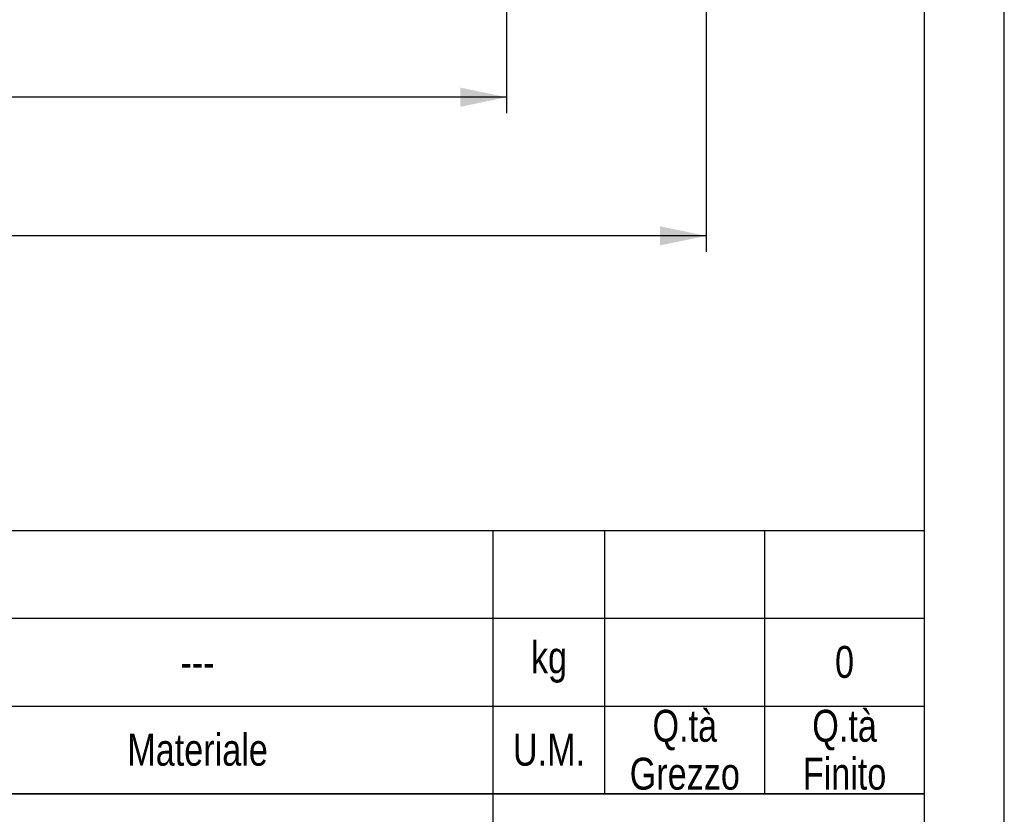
# Model space of a CAD drawing. Header units: millimetres. Extents: x 0 to 841, y 0 to 594.
# Tile 8 of 11: x 717 to 840, y 103 to 203. Entities that reach past the tile are written whole.
import ezdxf

# ---------------------------------------------------------------- set-up
doc = ezdxf.new("R2010")
doc.units = ezdxf.units.MM
doc.header["$LTSCALE"] = 46.2
doc.layers.get('0').update_dxf_attribs({"linetype": 'CONTINUOUS'})
doc.layers.add('DETTAGLI', color=7, linetype='CONTINUOUS')
doc.layers.add('QUOTE', color=7, linetype='CONTINUOUS')
doc.styles.get("Standard").update_dxf_attribs({"font": 'txt', "width": 0.8})
doc.dimstyles.new('DIMSTYLE_1', dxfattribs={"dimtxt": 6, "dimasz": 5.8, "dimexe": 1, "dimexo": 2, "dimgap": 0.75, "dimtad": 1, "dimdec": 3, "dimtxsty": 'Standard', "dimblk": '_FILLED', "dimblk1": '_FILLED', "dimblk2": '_FILLED', "dimcen": 0.09, "dimadec": 3, "dimazin": 2, "dimtp": 0.5, "dimtm": 0.5, "dimtfac": 1, "dimtdec": 3, "dimtofl": 0, "dimtmove": 0, "dimatfit": 3, "dimldrblk": '_FILLED', "dimfxl": 0, "dimtolj": 1, "dimarcsym": 0})

# ---------------------------------------------------------------- blocks, each defined once
blk = doc.blocks.new('_FILLED')
at = {"color": 0, "linetype": 'ByBlock'}
blk.add_solid([(0, 0), (-1, 0.207), (-1, -0.207)], dxfattribs=at)
blk = doc.blocks.new('*D1')
at = {"layer": 'QUOTE', "color": 2, "linetype": 'Continuous'}
for p, q in [((617.69, 233.59), (617.69, 191.26)), ((777.69, 233.59), (777.69, 191.26)), ((617.69, 193.26), (697.69, 193.26)), ((777.69, 193.26), (697.69, 193.26))]:
    blk.add_line(p, q, dxfattribs=at)
at = {"layer": 'QUOTE', "color": 2, "linetype": 'Continuous', "xscale": 5.8, "yscale": 5.8, "zscale": 5.8, "rotation": 180}
blk.add_blockref('_FILLED', (617.69, 193.26), dxfattribs=at)
at = {"layer": 'QUOTE', "color": 2, "linetype": 'Continuous', "xscale": 5.8, "yscale": 5.8, "zscale": 5.8}
blk.add_blockref('_FILLED', (777.69, 193.26), dxfattribs=at)
at = {"layer": 'QUOTE', "color": 2, "linetype": 'Continuous', "insert": (697.69, 200.76), "char_height": 6, "width": 16.2, "attachment_point": 2, "line_spacing_factor": 0.9}
blk.add_mtext('160', dxfattribs=at)
blk = doc.blocks.new('*D19')
at = {"layer": 'QUOTE', "color": 2, "linetype": 'Continuous'}
for p, q in [((592.69, 238.59), (592.69, 173.89)), ((802.69, 238.59), (802.69, 173.89)), ((592.69, 175.89), (697.69, 175.89)), ((802.69, 175.89), (697.69, 175.89))]:
    blk.add_line(p, q, dxfattribs=at)
at = {"layer": 'QUOTE', "color": 2, "linetype": 'Continuous', "xscale": 5.8, "yscale": 5.8, "zscale": 5.8, "rotation": 180}
blk.add_blockref('_FILLED', (592.69, 175.89), dxfattribs=at)
at = {"layer": 'QUOTE', "color": 2, "linetype": 'Continuous', "xscale": 5.8, "yscale": 5.8, "zscale": 5.8}
blk.add_blockref('_FILLED', (802.69, 175.89), dxfattribs=at)
at = {"layer": 'QUOTE', "color": 2, "linetype": 'Continuous', "insert": (697.69, 183.39), "char_height": 6, "width": 16.2, "attachment_point": 2, "line_spacing_factor": 0.9}
blk.add_mtext('210', dxfattribs=at)
blk = doc.blocks.new('*T23')
at = {"color": 2, "linetype": 'Continuous'}
for p, q in [((248, 96), (0, 96)), ((0, 0), (0, 96)), ((194, 50), (194, 96)), ((248, 0), (248, 96)), ((248, 50), (0, 50)), ((68, 16.66), (68, 50)), ((136, 0), (136, 50)), ((136, 33.34), (0, 33.34)), ((248, 25), (136, 25)), ((160, 0), (160, 25)), ((224, 0), (224, 25)), ((136, 16.66), (0, 16.66)), ((48, 0), (48, 16.66)), ((92, 0), (92, 16.66)), ((248, 0), (0, 0))]:
    blk.add_line(p, q, dxfattribs=at)
at = {"layer": 'DETTAGLI', "color": 2, "linetype": 'Continuous', "line_spacing_factor": 0.9}
for s, insert, char_height, width, attachment_point in [(' DESCRIZIONE', (0.125, 92), 5, 83, 1), ('2CDX 200/50 IE2-IE3', (97, 70.5), 8, 206.4, 2), (' DIS.', (0.125, 43.67), 4, 22.53333, 1), ('APPR.', (78, 43.67), 4, 26, 2), (' ---', (20.125, 43.87), 4.4, 16.72, 1), (' ---', (88.125, 43.87), 4.4, 16.72, 1), ('---', (192, 35.5), 8, 17.6, 2), (' ---', (20.125, 27.2), 4.4, 16.72, 1), (' ---', (88.125, 27.2), 4.4, 16.72, 1), ('N° DISEGNO', (192, 22), 5, 73.33333, 2), ('CAT.', (148, 22), 5, 25.83333, 2), ('REV.', (236, 22), 5, 25.16667, 2), ('1:2', (80, 12.33), 8, 20.53333, 2), ('DATA', (10, 10.33), 4, 25.33333, 2), ('SCALA', (58, 10.33), 4, 30.93333, 2), ('---', (34, 10.53), 4.4, 9.68, 2), ('---', (148, 11), 8, 17.6, 2), ('---', (192, 11), 8, 17.6, 2), ('---', (236, 11), 8, 17.6, 2)]:
    blk.add_mtext(s, dxfattribs=dict(at, insert=insert, char_height=char_height, width=width, attachment_point=attachment_point))
blk = doc.blocks.new('*T25')
at = {"color": 0, "linetype": 'ByBlock', "lineweight": -2}
for p, q in [((0, 33), (366, 33)), ((0, 0), (0, 33)), ((17, 0), (17, 33)), ((34, 0), (34, 33)), ((68, 0), (68, 33)), ((118, 0), (118, 33)), ((238, 0), (238, 33)), ((312, 0), (312, 33)), ((326, 0), (326, 33)), ((346, 0), (346, 33)), ((366, 0), (366, 33)), ((0, 22), (366, 22)), ((0, 11), (366, 11)), ((0, 0), (366, 0))]:
    blk.add_line(p, q, dxfattribs=at)
at = {"color": 0, "linetype": 'Continuous', "char_height": 4, "attachment_point": 5, "line_spacing_factor": 0.9}
for s, insert, width in [('kg', (319, 16.5), 13.88), ('---', (8.5, 16.5), 16.88), ('---', (25.5, 16.5), 16.88), ('---', (51, 16.5), 33.88), ('---', (93, 16.5), 49.88), ('---', (178, 16.5), 119.88), ('--- ', (275, 16.5), 73.88), ('Q.tà\\PGrezzo', (336, 5.5), 19.88), ('Q.tà\\PFinito', (356, 5.5), 19.88), ('Q.tà', (25.5, 5.5), 16.88), ('Pos.', (8.5, 5.5), 16.88), ('N° Disegno', (51, 5.5), 33.88), ('Codice Articolo', (93, 5.5), 49.88), ('Denominazione', (178, 5.5), 119.88), ('Materiale', (275, 5.5), 73.88), ('U.M.', (319, 5.5), 13.88)]:
    blk.add_mtext(s, dxfattribs=dict(at, insert=insert, width=width))
at = {"color": 0, "linetype": 'Continuous', "insert": (356, 16.5), "char_height": 4, "width": 19.88, "attachment_point": 5}
blk.add_mtext('0', dxfattribs=at)

msp = doc.modelspace()

# ---------------------------------------------------------------- linework, layer by layer
at = {"color": 7, "linetype": 'Continuous'}
for p, q in [((840, 0), (840, 594)), ((830, 10), (830, 584))]:
    msp.add_line(p, q, dxfattribs=at)

# ---------------------------------------------------------------- block references
for name, p in [('*T25', (464, 106)), ('*T23', (582, 10))]:
    msp.add_blockref(name, p)

# ---------------------------------------------------------------- dimensions: what is measured, and where the dimension line sits
at = {"layer": 'QUOTE', "color": 2, "linetype": 'Continuous'}
for base, p1, p2, picture, middle in [((592.6884, 175.8919), (802.6884, 240.5916), (592.6884, 240.5916), '*D19', (697.2884, 175.8919)), ((617.6884, 193.2617), (777.6884, 235.5916), (617.6884, 235.5916), '*D1', (697.2884, 193.2617))]:
    dim = msp.add_linear_dim(base=base, p1=p1, p2=p2, angle=180, dimstyle='DIMSTYLE_1', dxfattribs=at)
    dim.commit()
    dim.dimension.update_dxf_attribs({"geometry": picture, "text_midpoint": middle, "dimtype": 160})

doc.saveas('drawing.dxf')
